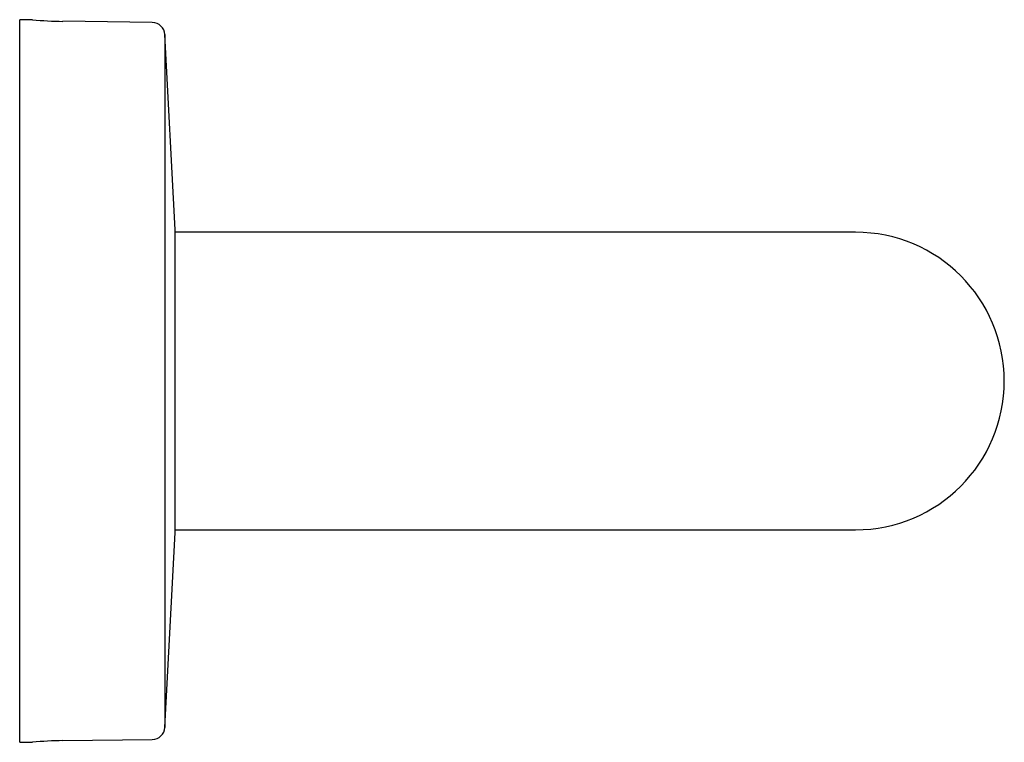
# Model space of a CAD drawing. Header units: millimetres. Extents: x 3446.197 to 3446.313, y 2275.205 to 2275.29.
import ezdxf

# ---------------------------------------------------------------- set-up
doc = ezdxf.new("R2010")
doc.units = ezdxf.units.MM
doc.layers.add('SANINDUSA', color=3, linetype='Continuous')

msp = doc.modelspace()

# ---------------------------------------------------------------- linework, layer by layer
at = {"layer": 'SANINDUSA'}
for p, q in [((3446.19893, 2275.28968), (3446.19743, 2275.28968)), ((3446.19743, 2275.20468), (3446.19743, 2275.28968)), ((3446.21303, 2275.28935), (3446.20251, 2275.28949)), ((3446.21573, 2275.26498), (3446.21451, 2275.28793)), ((3446.21451, 2275.28793), (3446.21451, 2275.20643)), ((3446.21573, 2275.22938), (3446.21573, 2275.26498)), ((3446.23073, 2275.26468), (3446.21573, 2275.26468)), ((3446.29573, 2275.26468), (3446.23073, 2275.26468)), ((3446.21451, 2275.20643), (3446.21573, 2275.22938)), ((3446.21573, 2275.22968), (3446.23073, 2275.22968)), ((3446.23073, 2275.22968), (3446.29573, 2275.22968)), ((3446.20251, 2275.20488), (3446.21303, 2275.20501)), ((3446.19743, 2275.20468), (3446.19893, 2275.20468))]:
    msp.add_line(p, q, dxfattribs=at)
for centre, radius, start, end in [((3446.20308, 2275.33303), 0.04355, 264.5324, 269.2522), ((3446.21301, 2275.28785), 0.0015, 3.056, 89.2522), ((3446.29573, 2275.24718), 0.0175, 270, 90), ((3446.21301, 2275.20651), 0.0015, 270.7478, 356.944), ((3446.20308, 2275.16133), 0.04355, 90.7478, 95.4676)]:
    msp.add_arc(centre, radius, start, end, dxfattribs=at)

doc.saveas('drawing.dxf')
